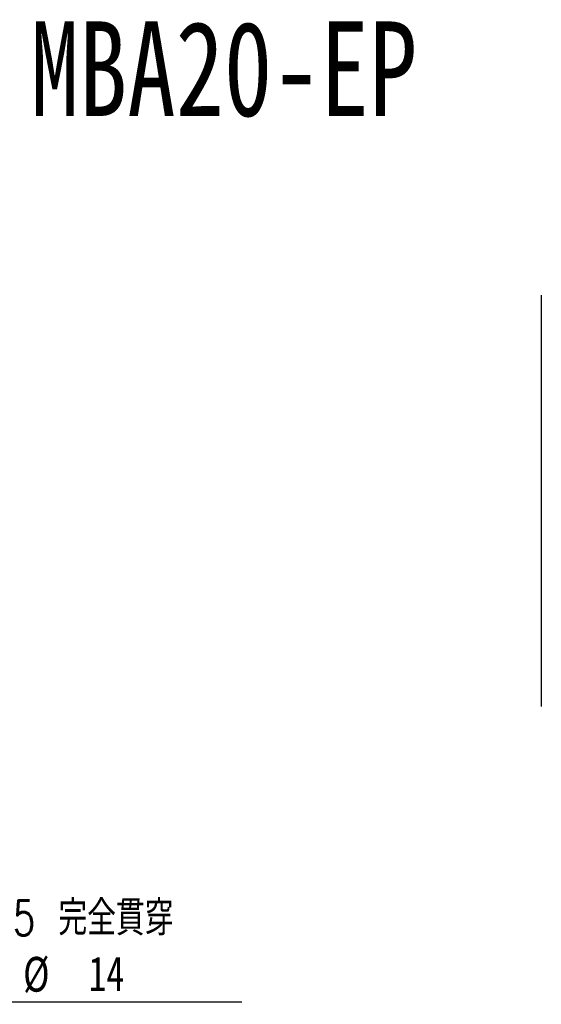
# Model space of a CAD drawing. Header units: millimetres. Extents: x 29 to 270, y 0 to 199.
# Tile 3 of 5: x 117 to 169, y 100 to 199. Entities that reach past the tile are written whole.
import ezdxf

# ---------------------------------------------------------------- set-up
doc = ezdxf.new("R2010")
doc.units = ezdxf.units.MM
doc.layers.add('FORMAT', color=7, linetype='Continuous')
doc.styles.add('SLDTEXTSTYLE0', font='TXT', dxfattribs={"width": 0.75})
doc.styles.add('SLDTEXTSTYLE1', font='TXT', dxfattribs={"width": 0.75, "bigfont": 'bigfont'})
doc.styles.add('SLDTEXTSTYLE4', font='TXT', dxfattribs={"width": 0.666667})
doc.dimstyles.new('SLDDIMSTYLE6', dxfattribs={"dimtxt": 3.5, "dimasz": 2.5, "dimexe": 0, "dimexo": 0.0625, "dimgap": 0.875, "dimtad": 0, "dimtih": 1, "dimtoh": 1, "dimdec": 1, "dimlfac": 1.5, "dimrnd": 1e-09, "dimzin": 12, "dimdsep": 46, "dimtxsty": 'SLDTEXTSTYLE0', "dimsah": 1, "dimcen": 0, "dimadec": 0, "dimazin": 3, "dimtfac": 1, "dimtofl": 0, "dimtmove": 0, "dimatfit": 3, "dimfxl": 1, "dimfrac": 2, "dimtolj": 1, "dimtzin": 12, "dimarcsym": 0})

# ---------------------------------------------------------------- blocks, each defined once
blk = doc.blocks.new('SW_SYMBOL_HOLE_SPOT')
at = {"layer": 'FORMAT', "color": 0}
for p, q in [((0, 875), (0, 75)), ((1600, 75), (1600, 875)), ((0, 75), (1600, 75))]:
    blk.add_line(p, q, dxfattribs=at)
blk = doc.blocks.new('_D_6')
at = {"layer": 'FORMAT'}
for p, q in [((85.779, 129.16), (97.354, 100.352)), ((97.354, 100.352), (139.351, 100.352))]:
    blk.add_line(p, q, dxfattribs=at)
blk.add_solid([(85.779, 129.16), (86.479, 126.747), (86.943, 126.934)], dxfattribs=at)
at = {"layer": 'FORMAT', "xscale": 0.0044707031, "yscale": 0.0044707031, "zscale": 0.0044707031}
blk.add_blockref('SW_SYMBOL_HOLE_SPOT', (107.905, 100.837), dxfattribs=at)
at = {"layer": 'FORMAT', "char_height": 3.5, "attachment_point": 1}
for s, insert, style in [('4 x', (98.941, 110.527), 'SLDTEXTSTYLE4'), ('%%c', (106.355, 110.473), 'SLDTEXTSTYLE0'), ('8.5 \\M+18AAE\\M+19153\\M+18AD1\\M+190FA', (112.946, 110.527), 'SLDTEXTSTYLE1'), ('%%c', (117.351, 104.863), 'SLDTEXTSTYLE0'), ('14', (123.942, 104.917), 'SLDTEXTSTYLE0')]:
    blk.add_mtext(s, dxfattribs=dict(at, insert=insert, style=style))

msp = doc.modelspace()

# ---------------------------------------------------------------- linework, layer by layer
at = {"color": 7, "linetype": 'Continuous', "lineweight": 25}
msp.add_line((169.4623, 171.4318), (169.4623, 130.0604), dxfattribs=at)

# ---------------------------------------------------------------- texts
at = {"layer": 'FORMAT', "color": 7, "insert": (118.109, 198.9921), "char_height": 9.525, "attachment_point": 1, "style": 'SLDTEXTSTYLE0'}
msp.add_mtext('MBA20-EP', dxfattribs=at)

# ---------------------------------------------------------------- dimensions: what is measured, and where the dimension line sits
at = {"layer": 'FORMAT'}
dim = msp.add_diameter_dim_2p(p1=(82.2989, 137.8208), p2=(85.7787, 129.1604), text='4 x <> 完全貫穿\\P{\\fGDT;v}%%c 14 \\P', dimstyle='SLDDIMSTYLE6', dxfattribs=at)
dim.commit()
dim.dimension.update_dxf_attribs({"geometry": '_D_6', "text_midpoint": (119.1463, 105.9614), "dimtype": 163})

doc.saveas('drawing.dxf')
